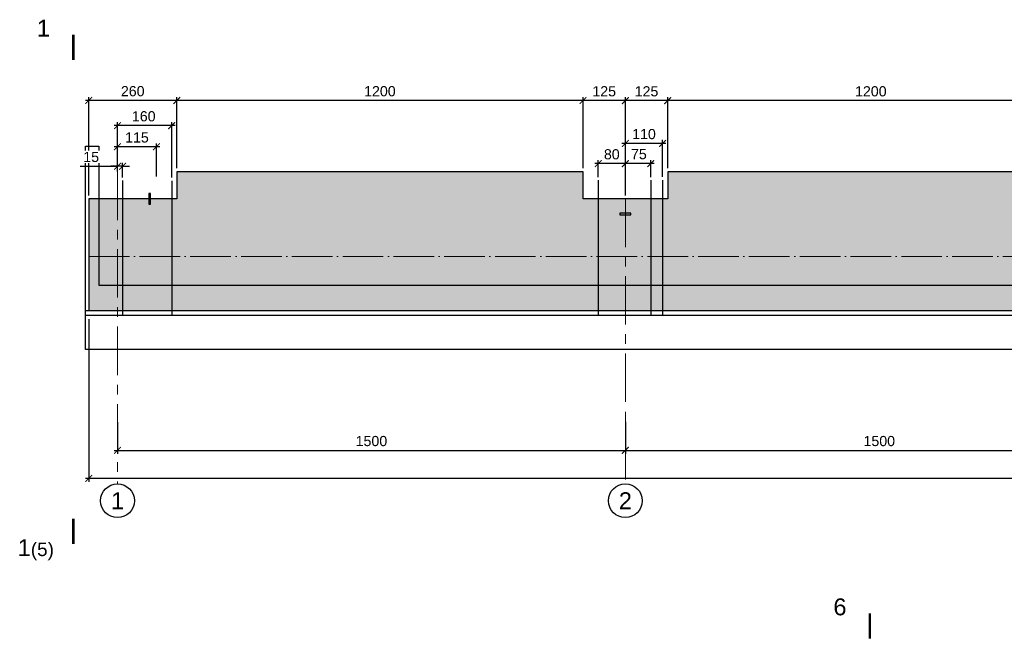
# Model space of a CAD drawing. Header units: millimetres. Extents: x 381297 to 840819, y 463079 to 618741.
# Tile 11 of 14: x 532971 to 562053, y 495422 to 513748. Entities that reach past the tile are written whole.
import ezdxf

# ---------------------------------------------------------------- set-up
doc = ezdxf.new("R2010")
doc.units = ezdxf.units.MM
doc.linetypes.add('ACAD_ISO04W100', pattern=[30, 24, -3, 0, -3])
doc.linetypes.add('осевая', pattern=[50.8, 31.75, -6.35, 6.35, -6.35])
for name, color, linetype, lineweight in [('Бетон', 7, 'Continuous', 50), ('ГТО-2_Размеры', 7, 'Continuous', 15), ('Отдел_Заглавные надписи', 7, 'Continuous', 30), ('Отдел_Разрезы. Сечения. Узлы', 7, 'Continuous', 15)]:
    doc.layers.add(name, color=color, linetype=linetype, lineweight=lineweight)
doc.layers.add('Оси', color=1, linetype='осевая')
doc.layers.add('Штриховка', color=7, linetype='Continuous')
doc.styles.add('arial', font='arial.ttf')
doc.styles.add('аrial', font='arial.ttf')
doc.styles.add('ариал 0.9', font='arial.ttf', dxfattribs={"width": 0.9})
doc.styles.add('Рогун1', font='arial.ttf')
doc.dimstyles.new('100 мм', dxfattribs={"dimscale": 100, "dimtxt": 3.5, "dimasz": 2, "dimexe": 1, "dimexo": 1, "dimgap": 1.2, "dimtad": 1, "dimdec": 0, "dimlfac": 0.1, "dimrnd": 0.0001, "dimtxsty": 'Рогун1', "dimblk": 'ARCHTICK', "dimcen": 2.5, "dimdle": 1, "dimaunit": 1, "dimadec": 1, "dimazin": 0, "dimtfac": 1, "dimtdec": 0, "dimtmove": 1, "dimatfit": 3, "dimldrblk": 'ARCHTICK', "dimfxl": 1, "dimtfill": 1, "dimarcsym": 0})

# ---------------------------------------------------------------- blocks, each defined once
blk = doc.blocks.new('_ArchTick')
at = {"color": 0, "linetype": 'ByBlock', "const_width": 0.15}
blk.add_lwpolyline([(-0.5, -0.5), (0.5, 0.5)], dxfattribs=at)
blk = doc.blocks.new('*D99')
at = {"layer": 'Defpoints', "color": 0, "transparency": 16777216}
for p in [(535860, 501960), (550860, 501900), (550860, 501031)]:
    blk.add_point(p, dxfattribs=at)
at = {"layer": 'ГТО-2_Размеры', "color": 0, "lineweight": -2, "transparency": 16777216}
for p, q in [((535860, 501860), (535860, 500931)), ((550860, 501800), (550860, 500931)), ((535760, 501031), (550960, 501031))]:
    blk.add_line(p, q, dxfattribs=at)
at = {"layer": 'ГТО-2_Размеры', "color": 0, "lineweight": -2, "transparency": 16777216, "xscale": 200, "yscale": 200, "zscale": 200, "rotation": 180}
blk.add_blockref('_ArchTick', (535860, 501031), dxfattribs=at)
at = {"layer": 'ГТО-2_Размеры', "color": 0, "lineweight": -2, "transparency": 16777216, "xscale": 200, "yscale": 200, "zscale": 200}
blk.add_blockref('_ArchTick', (550860, 501031), dxfattribs=at)
at = {"layer": 'ГТО-2_Размеры', "color": 0, "transparency": 16777216, "insert": (543360, 501304), "char_height": 300, "attachment_point": 5, "style": 'Рогун1'}
blk.add_mtext('1500', dxfattribs=at)
blk = doc.blocks.new('*D106')
at = {"layer": 'Defpoints', "color": 0, "transparency": 16777216}
for p in [(550860, 501977), (565860, 501977), (565860, 501031)]:
    blk.add_point(p, dxfattribs=at)
at = {"layer": 'ГТО-2_Размеры', "color": 0, "lineweight": -2, "transparency": 16777216}
for p, q in [((550860, 501877), (550860, 500931)), ((565860, 501877), (565860, 500931)), ((550760, 501031), (565960, 501031))]:
    blk.add_line(p, q, dxfattribs=at)
at = {"layer": 'ГТО-2_Размеры', "color": 0, "lineweight": -2, "transparency": 16777216, "xscale": 200, "yscale": 200, "zscale": 200, "rotation": 180}
blk.add_blockref('_ArchTick', (550860, 501031), dxfattribs=at)
at = {"layer": 'ГТО-2_Размеры', "color": 0, "lineweight": -2, "transparency": 16777216, "xscale": 200, "yscale": 200, "zscale": 200}
blk.add_blockref('_ArchTick', (565860, 501031), dxfattribs=at)
at = {"layer": 'ГТО-2_Размеры', "color": 0, "transparency": 16777216, "insert": (558360, 501304), "char_height": 300, "attachment_point": 5, "style": 'Рогун1'}
blk.add_mtext('1500', dxfattribs=at)
blk = doc.blocks.new('*D102')
at = {"layer": 'Defpoints', "color": 0, "transparency": 16777216}
for p in [(535010, 505004), (595860, 501485), (535010, 500204)]:
    blk.add_point(p, dxfattribs=at)
at = {"layer": 'ГТО-2_Размеры', "color": 0, "lineweight": -2, "transparency": 16777216}
for p, q in [((535010, 504904), (535010, 500104)), ((595860, 501385), (595860, 500104)), ((595960, 500204), (534910, 500204))]:
    blk.add_line(p, q, dxfattribs=at)
at = {"layer": 'ГТО-2_Размеры', "color": 0, "lineweight": -2, "transparency": 16777216, "xscale": 200, "yscale": 200, "zscale": 200, "rotation": 180}
blk.add_blockref('_ArchTick', (535010, 500204), dxfattribs=at)
at = {"layer": 'ГТО-2_Размеры', "color": 0, "lineweight": -2, "transparency": 16777216, "xscale": 200, "yscale": 200, "zscale": 200}
blk.add_blockref('_ArchTick', (595860, 500204), dxfattribs=at)
at = {"layer": 'ГТО-2_Размеры', "color": 0, "transparency": 16777216, "insert": (564957, 500477), "char_height": 300, "attachment_point": 5, "style": 'Рогун1'}
blk.add_mtext('6085', dxfattribs=at)
blk = doc.blocks.new('*D111')
at = {"layer": 'Defpoints', "color": 0, "transparency": 16777216}
for p in [(552110, 511359), (552110, 509260), (564110, 509260)]:
    blk.add_point(p, dxfattribs=at)
at = {"layer": 'ГТО-2_Размеры', "color": 0, "lineweight": -2, "transparency": 16777216}
for p, q in [((564210, 511359), (552010, 511359)), ((552110, 509360), (552110, 511459)), ((564110, 509360), (564110, 511459))]:
    blk.add_line(p, q, dxfattribs=at)
at = {"layer": 'ГТО-2_Размеры', "color": 0, "lineweight": -2, "transparency": 16777216, "xscale": 200, "yscale": 200, "zscale": 200, "rotation": 180}
blk.add_blockref('_ArchTick', (552110, 511359), dxfattribs=at)
at = {"layer": 'ГТО-2_Размеры', "color": 0, "lineweight": -2, "transparency": 16777216, "xscale": 200, "yscale": 200, "zscale": 200}
blk.add_blockref('_ArchTick', (564110, 511359), dxfattribs=at)
at = {"layer": 'ГТО-2_Размеры', "color": 0, "transparency": 16777216, "insert": (558110, 511632), "char_height": 300, "attachment_point": 5, "style": 'Рогун1'}
blk.add_mtext('1200', dxfattribs=at)
blk = doc.blocks.new('*D112')
at = {"layer": 'Defpoints', "color": 0, "transparency": 16777216}
for p in [(549610, 511360), (549610, 509260), (550860, 508460)]:
    blk.add_point(p, dxfattribs=at)
at = {"layer": 'ГТО-2_Размеры', "color": 0, "lineweight": -2, "transparency": 16777216}
for p, q in [((550960, 511360), (549510, 511360)), ((549610, 509360), (549610, 511460)), ((550860, 508560), (550860, 511460))]:
    blk.add_line(p, q, dxfattribs=at)
at = {"layer": 'ГТО-2_Размеры', "color": 0, "lineweight": -2, "transparency": 16777216, "xscale": 200, "yscale": 200, "zscale": 200, "rotation": 180}
blk.add_blockref('_ArchTick', (549610, 511360), dxfattribs=at)
at = {"layer": 'ГТО-2_Размеры', "color": 0, "lineweight": -2, "transparency": 16777216, "xscale": 200, "yscale": 200, "zscale": 200}
blk.add_blockref('_ArchTick', (550860, 511360), dxfattribs=at)
at = {"layer": 'ГТО-2_Размеры', "color": 0, "transparency": 16777216, "insert": (550235, 511633), "char_height": 300, "attachment_point": 5, "style": 'Рогун1'}
blk.add_mtext('125', dxfattribs=at)
blk = doc.blocks.new('*D113')
at = {"layer": 'Defpoints', "color": 0, "transparency": 16777216}
for p in [(537610, 511361), (537610, 509260), (549610, 509260)]:
    blk.add_point(p, dxfattribs=at)
at = {"layer": 'ГТО-2_Размеры', "color": 0, "lineweight": -2, "transparency": 16777216}
for p, q in [((549710, 511361), (537510, 511361)), ((537610, 509360), (537610, 511461)), ((549610, 509360), (549610, 511461))]:
    blk.add_line(p, q, dxfattribs=at)
at = {"layer": 'ГТО-2_Размеры', "color": 0, "lineweight": -2, "transparency": 16777216, "xscale": 200, "yscale": 200, "zscale": 200, "rotation": 180}
blk.add_blockref('_ArchTick', (537610, 511361), dxfattribs=at)
at = {"layer": 'ГТО-2_Размеры', "color": 0, "lineweight": -2, "transparency": 16777216, "xscale": 200, "yscale": 200, "zscale": 200}
blk.add_blockref('_ArchTick', (549610, 511361), dxfattribs=at)
at = {"layer": 'ГТО-2_Размеры', "color": 0, "transparency": 16777216, "insert": (543610, 511635), "char_height": 300, "attachment_point": 5, "style": 'Рогун1'}
blk.add_mtext('1200', dxfattribs=at)
blk = doc.blocks.new('*D114')
at = {"layer": 'Defpoints', "color": 0, "transparency": 16777216}
for p in [(535010, 511363), (537610, 509260), (535010, 508460)]:
    blk.add_point(p, dxfattribs=at)
at = {"layer": 'ГТО-2_Размеры', "color": 0, "lineweight": -2, "transparency": 16777216}
for p, q in [((537710, 511363), (534910, 511363)), ((535010, 508560), (535010, 511463)), ((537610, 509360), (537610, 511463))]:
    blk.add_line(p, q, dxfattribs=at)
at = {"layer": 'ГТО-2_Размеры', "color": 0, "lineweight": -2, "transparency": 16777216, "xscale": 200, "yscale": 200, "zscale": 200, "rotation": 180}
blk.add_blockref('_ArchTick', (535010, 511363), dxfattribs=at)
at = {"layer": 'ГТО-2_Размеры', "color": 0, "lineweight": -2, "transparency": 16777216, "xscale": 200, "yscale": 200, "zscale": 200}
blk.add_blockref('_ArchTick', (537610, 511363), dxfattribs=at)
at = {"layer": 'ГТО-2_Размеры', "color": 0, "transparency": 16777216, "insert": (536310, 511636), "char_height": 300, "attachment_point": 5, "style": 'Рогун1'}
blk.add_mtext('260', dxfattribs=at)
blk = doc.blocks.new('*D116')
at = {"layer": 'Defpoints', "color": 0, "transparency": 16777216}
for p in [(550860, 511359), (550860, 509260), (552110, 509260)]:
    blk.add_point(p, dxfattribs=at)
at = {"layer": 'ГТО-2_Размеры', "color": 0, "lineweight": -2, "transparency": 16777216}
for p, q in [((552210, 511359), (550760, 511359)), ((550860, 509360), (550860, 511459)), ((552110, 509360), (552110, 511459))]:
    blk.add_line(p, q, dxfattribs=at)
at = {"layer": 'ГТО-2_Размеры', "color": 0, "lineweight": -2, "transparency": 16777216, "xscale": 200, "yscale": 200, "zscale": 200, "rotation": 180}
blk.add_blockref('_ArchTick', (550860, 511359), dxfattribs=at)
at = {"layer": 'ГТО-2_Размеры', "color": 0, "lineweight": -2, "transparency": 16777216, "xscale": 200, "yscale": 200, "zscale": 200}
blk.add_blockref('_ArchTick', (552110, 511359), dxfattribs=at)
at = {"layer": 'ГТО-2_Размеры', "color": 0, "transparency": 16777216, "insert": (551485, 511632), "char_height": 300, "attachment_point": 5, "style": 'Рогун1'}
blk.add_mtext('125', dxfattribs=at)
blk = doc.blocks.new('*D105')
at = {"layer": 'Defpoints', "color": 0, "transparency": 16777216}
for p in [(535860, 509996), (535860, 509256), (537010, 509015)]:
    blk.add_point(p, dxfattribs=at)
at = {"layer": 'ГТО-2_Размеры', "color": 0, "lineweight": -2, "transparency": 16777216}
for p, q in [((535860, 509356), (535860, 510096)), ((537010, 509115), (537010, 510096)), ((537110, 509996), (535760, 509996))]:
    blk.add_line(p, q, dxfattribs=at)
at = {"layer": 'ГТО-2_Размеры', "color": 0, "lineweight": -2, "transparency": 16777216, "xscale": 200, "yscale": 200, "zscale": 200, "rotation": 180}
blk.add_blockref('_ArchTick', (535860, 509996), dxfattribs=at)
at = {"layer": 'ГТО-2_Размеры', "color": 0, "lineweight": -2, "transparency": 16777216, "xscale": 200, "yscale": 200, "zscale": 200}
blk.add_blockref('_ArchTick', (537010, 509996), dxfattribs=at)
at = {"layer": 'ГТО-2_Размеры', "color": 0, "transparency": 16777216, "insert": (536435, 510269), "char_height": 300, "attachment_point": 5, "style": 'Рогун1'}
blk.add_mtext('115', dxfattribs=at)
blk = doc.blocks.new('*D103')
at = {"layer": 'Defpoints', "color": 0, "transparency": 16777216}
for p in [(550060, 509499), (550060, 509002), (550860, 508999)]:
    blk.add_point(p, dxfattribs=at)
at = {"layer": 'ГТО-2_Размеры', "color": 0, "lineweight": -2, "transparency": 16777216}
for p, q in [((550060, 509102), (550060, 509599)), ((550860, 509099), (550860, 509599)), ((550960, 509499), (549960, 509499))]:
    blk.add_line(p, q, dxfattribs=at)
at = {"layer": 'ГТО-2_Размеры', "color": 0, "lineweight": -2, "transparency": 16777216, "xscale": 200, "yscale": 200, "zscale": 200, "rotation": 180}
blk.add_blockref('_ArchTick', (550060, 509499), dxfattribs=at)
at = {"layer": 'ГТО-2_Размеры', "color": 0, "lineweight": -2, "transparency": 16777216, "xscale": 200, "yscale": 200, "zscale": 200}
blk.add_blockref('_ArchTick', (550860, 509499), dxfattribs=at)
at = {"layer": 'ГТО-2_Размеры', "color": 0, "transparency": 16777216, "insert": (550460, 509772), "char_height": 300, "attachment_point": 5, "style": 'Рогун1'}
blk.add_mtext('80', dxfattribs=at)
blk = doc.blocks.new('*D119')
at = {"layer": 'Defpoints', "color": 0, "transparency": 16777216}
for p in [(535860, 509421), (535860, 509166), (536010, 508988)]:
    blk.add_point(p, dxfattribs=at)
at = {"layer": 'ГТО-2_Размеры', "color": 0, "lineweight": -2, "transparency": 16777216}
for p, q in [((535860, 509266), (535860, 509521)), ((536010, 509088), (536010, 509521)), ((534761, 509421), (535860, 509421)), ((535860, 509421), (535660, 509421)), ((536010, 509421), (535860, 509421)), ((536010, 509421), (535860, 509421)), ((536010, 509421), (536210, 509421))]:
    blk.add_line(p, q, dxfattribs=at)
at = {"layer": 'ГТО-2_Размеры', "color": 0, "lineweight": -2, "transparency": 16777216, "xscale": 200, "yscale": 200, "zscale": 200}
blk.add_blockref('_ArchTick', (535860, 509421), dxfattribs=at)
at = {"layer": 'ГТО-2_Размеры', "color": 0, "lineweight": -2, "transparency": 16777216, "xscale": 200, "yscale": 200, "zscale": 200, "rotation": 180}
blk.add_blockref('_ArchTick', (536010, 509421), dxfattribs=at)
at = {"layer": 'ГТО-2_Размеры', "color": 0, "transparency": 16777216, "insert": (535083, 509694), "char_height": 300, "attachment_point": 5, "style": 'Рогун1', "bg_fill": 3, "box_fill_scale": 1.1, "bg_fill_color": 256, "bg_fill_true_color": 13158600, "bg_fill_transparency": 0}
blk.add_mtext('15', dxfattribs=at)
blk = doc.blocks.new('*D120')
at = {"layer": 'Defpoints', "color": 0, "transparency": 16777216}
for p in [(535860, 510620), (535860, 509996), (537460, 508990)]:
    blk.add_point(p, dxfattribs=at)
at = {"layer": 'ГТО-2_Размеры', "color": 0, "lineweight": -2, "transparency": 16777216}
for p, q in [((535860, 510096), (535860, 510720)), ((537460, 509090), (537460, 510720)), ((537560, 510620), (535760, 510620))]:
    blk.add_line(p, q, dxfattribs=at)
at = {"layer": 'ГТО-2_Размеры', "color": 0, "lineweight": -2, "transparency": 16777216, "xscale": 200, "yscale": 200, "zscale": 200, "rotation": 180}
blk.add_blockref('_ArchTick', (535860, 510620), dxfattribs=at)
at = {"layer": 'ГТО-2_Размеры', "color": 0, "lineweight": -2, "transparency": 16777216, "xscale": 200, "yscale": 200, "zscale": 200}
blk.add_blockref('_ArchTick', (537460, 510620), dxfattribs=at)
at = {"layer": 'ГТО-2_Размеры', "color": 0, "transparency": 16777216, "insert": (536635, 510894), "char_height": 300, "attachment_point": 5, "style": 'Рогун1'}
blk.add_mtext('160', dxfattribs=at)
blk = doc.blocks.new('*D121')
at = {"layer": 'Defpoints', "color": 0, "transparency": 16777216}
for p in [(550860, 509499), (550860, 509008), (551610, 509002)]:
    blk.add_point(p, dxfattribs=at)
at = {"layer": 'ГТО-2_Размеры', "color": 0, "lineweight": -2, "transparency": 16777216}
for p, q in [((550860, 509108), (550860, 509599)), ((551610, 509102), (551610, 509599)), ((551710, 509499), (550760, 509499))]:
    blk.add_line(p, q, dxfattribs=at)
at = {"layer": 'ГТО-2_Размеры', "color": 0, "lineweight": -2, "transparency": 16777216, "xscale": 200, "yscale": 200, "zscale": 200, "rotation": 180}
blk.add_blockref('_ArchTick', (550860, 509499), dxfattribs=at)
at = {"layer": 'ГТО-2_Размеры', "color": 0, "lineweight": -2, "transparency": 16777216, "xscale": 200, "yscale": 200, "zscale": 200}
blk.add_blockref('_ArchTick', (551610, 509499), dxfattribs=at)
at = {"layer": 'ГТО-2_Размеры', "color": 0, "transparency": 16777216, "insert": (551260, 509777), "char_height": 300, "attachment_point": 5, "style": 'Рогун1'}
blk.add_mtext('75', dxfattribs=at)
blk = doc.blocks.new('*D122')
at = {"layer": 'Defpoints', "color": 0, "transparency": 16777216}
for p in [(550860, 510096), (550860, 509499), (551960, 509008)]:
    blk.add_point(p, dxfattribs=at)
at = {"layer": 'ГТО-2_Размеры', "color": 0, "lineweight": -2, "transparency": 16777216}
for p, q in [((552060, 510096), (550760, 510096)), ((550860, 509599), (550860, 510196)), ((551960, 509108), (551960, 510196))]:
    blk.add_line(p, q, dxfattribs=at)
at = {"layer": 'ГТО-2_Размеры', "color": 0, "lineweight": -2, "transparency": 16777216, "xscale": 200, "yscale": 200, "zscale": 200, "rotation": 180}
blk.add_blockref('_ArchTick', (550860, 510096), dxfattribs=at)
at = {"layer": 'ГТО-2_Размеры', "color": 0, "lineweight": -2, "transparency": 16777216, "xscale": 200, "yscale": 200, "zscale": 200}
blk.add_blockref('_ArchTick', (551960, 510096), dxfattribs=at)
at = {"layer": 'ГТО-2_Размеры', "color": 0, "transparency": 16777216, "insert": (551410, 510369), "char_height": 300, "attachment_point": 5, "style": 'Рогун1'}
blk.add_mtext('110', dxfattribs=at)

msp = doc.modelspace()

# ---------------------------------------------------------------- hatches: boundary and pattern name
at = {"layer": 'Штриховка', "lineweight": 13}
h = msp.add_hatch(dxfattribs=at)
h.set_pattern_fill('AR-CONC', color=256, scale=10)
h.set_pattern_definition([(50, (188136, -8668.5), (1821.8467, -159.391), [190.5, -2095.5]), (355, (188136, -8668.5), (-352.434, 1910.5685), [152.4, -1676.406]), (100.45144, (188287.8, -8681.7), (1469.4125, 1751.1775), [161.9, -1780.9024]), (46.1842, (188136, -8160.5), (2710.7904, -420.423), [285.75, -3143.25]), (96.63556, (188362, -8195.5), (2374.041, 2474.261), [242.85, -2671.356]), (351.18415, (188136, -8160.5), (2374.041, 2474.261), [228.6, -2514.597]), (21, (188390, -8287.5), (1516.144, -1022.652), [190.5, -2095.5]), (326, (188390, -8287.5), (618.0203, 1841.8797), [152.4, -1676.4]), (71.45144, (188516.3, -8372.7), (2134.164, 819.2277), [161.9, -1780.8994]), (37.5, (188136, -8668.46), (30.88603, 845.5504), [0, -1656.08, 0, -1701.8, 0, -1682.75]), (7.5, (188136, -8668.5), (668.1966, 1001.8057), [0, -970.28, 0, -1617.98, 0, -641.35]), (327.5, (187569.6, -8668.46), (1355.90595, -57.28744), [0, -635, 0, -1981.2, 0, -2628.9]), (317.5, (187315.6, -8668.5), (1481.2918, 254.265), [0, -825.5, 0, -1315.72, 0, -1866.9])])
h.paths.add_polyline_path([(537610.0904318, 508459.6469776), (535010.0904318, 508459.6469776), (535010.0904318, 505159.6469776), (594860.0904318, 505159.6469776), (595560.0904318, 505159.6478327), (595560.0904318, 508459.6478327), (594110.090432, 508459.6469776), (594110.090432, 509259.6469776), (582110.0904319, 509259.6469776), (582110.0904319, 508459.6469776), (579610.0904319, 508459.6469776), (579610.0904319, 509259.6469776), (567610.0904315, 509259.6469776), (567610.0904315, 508459.6469776), (564110.090432, 508459.6469776), (564110.090432, 509259.6469776), (552110.0904319, 509259.6469776), (552110.0904319, 508459.6469776), (549610.0904319, 508459.6469776), (549610.0904319, 509259.6469776), (537610.0904318, 509259.6469776)])

# ---------------------------------------------------------------- linework, layer by layer
at = {"lineweight": 30}
for points in [[(536010.0904318, 508995.731546), (536010.0904318, 505009.5609704)], [(537460.0904318, 508990.427905), (537460.0904318, 505009.5609704)], [(550060.0904319, 509007.5895788), (550060.0904319, 505021.4190032)], [(551610.0904319, 509007.5895788), (551610.0904319, 505021.4190032)], [(551960.0904319, 509007.5895788), (551960.0904319, 505021.4190032)]]:
    msp.add_lwpolyline(points, dxfattribs=at)
at = {"color": 6, "lineweight": 25}
for points in [[(536836.2095587, 508299.6472325), (536836.2095587, 508619.6472325), (536783.9713049, 508619.6472325), (536783.9713049, 508299.6472325)], [(551020.0903143, 508035.7593046), (550700.0904094, 508035.7594046), (550700.0904094, 507983.5211508), (551020.0903143, 507983.5210508)]]:
    msp.add_lwpolyline(points, close=True, dxfattribs=at)
at = {"color": 4, "linetype": 'ACAD_ISO04W100', "lineweight": 15, "ltscale": 50}
msp.add_lwpolyline([(535010.0904318, 506759.6469776), (595610.0904318, 506759.6469776)], dxfattribs=at)
at = {"color": 3, "lineweight": 25}
msp.add_lwpolyline([(596301.0556285, 505161.0022886), (597610.0904315, 505161.0022886), (597645.3253341, 505009.5609704), (597145.5006282, 504759.6486174), (594574.6802354, 504759.6486174), (594074.8555294, 505009.5609704), (534910.0904318, 505009.5609704), (534910.0904318, 505159.6469776), (535010.0904318, 505159.6469776)], dxfattribs=at)
for centre in [(535860.0904318, 499543.8676067), (550860.0904318, 499543.8676067)]:
    msp.add_circle(centre, 500)
at = {"layer": 'Бетон', "color": 1, "lineweight": 25, "ltscale": 10}
msp.add_lwpolyline([(596110.0904318, 505909.6469776), (597861.3918984, 505909.6469776), (597861.3918984, 504009.6469776), (534910.0904318, 504009.6469776), (534910.0904318, 510009.6469776), (535310.0904318, 510009.6469776), (535310.0904318, 505909.6469776), (595610.0904318, 505909.6469776)], dxfattribs=at)
at = {"layer": 'Бетон', "color": 2, "lineweight": 25, "ltscale": 10}
msp.add_lwpolyline([(595610.0904318, 505159.6486879), (595610.0904318, 508459.6469776), (594110.090432, 508459.6469776), (594110.090432, 509259.6469776), (582110.0904319, 509259.6469776), (582110.0904319, 508459.6469776), (579610.0904319, 508459.6469776), (579610.0904319, 509259.6469776), (567610.0904315, 509259.6469776), (567610.0904315, 508459.6469776), (564110.090432, 508459.6469776), (564110.090432, 509259.6469776), (552110.0904319, 509259.6469776), (552110.0904319, 508459.6469776), (549610.0904319, 508459.6469776), (549610.0904319, 509259.6469776), (537610.0904318, 509259.6469776), (537610.0904318, 508459.6469776), (535010.0904318, 508459.6469776), (535010.0904318, 505159.6469776)], close=True, dxfattribs=at)
at = {"layer": 'Оси', "linetype": 'осевая', "lineweight": 15, "ltscale": 45}
for points in [[(535860.0904318, 509256.3724091), (535860.0904318, 500043.8676067)], [(550860.0902874, 508459.6469776), (550860.0904318, 500043.8676067)]]:
    msp.add_lwpolyline(points, dxfattribs=at)
at = {"layer": 'Отдел_Разрезы. Сечения. Узлы'}
for points in [[(534556.3807576, 512560.8630044, 75, 75, 0), (534556.4237186, 513310.8630032, 75, 75, 0), (534556.4093983, 513060.8630036, 0, 100, 0), (534056.4093991, 513060.8916443, 0, 0, 0), (533306.4094003, 513060.9346052, 0, 0, 0)], [(534556.7728434, 499013.9797898, 75, 75, 0), (534556.2276757, 498263.9799879, 75, 75, 0), (534556.4093983, 498513.9799219, 0, 100, 0), (534056.4095303, 498514.343367, 0, 0, 0), (533306.4097285, 498514.8885347, 0, 0, 0)], [(558081.4251935, 495471.5310494, 75, 75, 0), (558081.4681544, 496221.5310482, 75, 75, 0), (558081.4538341, 495971.5310486, 0, 100, 0), (557581.4538349, 495971.5596892, 0, 0, 0), (556831.4538361, 495971.6026502, 0, 0, 0)]]:
    msp.add_lwpolyline(points, format="xyseb", dxfattribs=at)

# ---------------------------------------------------------------- texts
at = {"insert": (532911.1814282, 498407.9752282), "char_height": 2.5, "attachment_point": 1, "style": 'аrial'}
msp.add_mtext_dynamic_manual_height_columns('{\\H200x;1\\H0.8x;(5)}', width=3148.469281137, gutter_width=12.5, heights=[0], dxfattribs=at)
at = {"layer": 'Отдел_Заглавные надписи', "char_height": 500, "width": 487.007697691, "attachment_point": 5, "style": 'arial'}
for s, insert in [('1', (535860.0904318, 499543.8676067)), ('2', (550860.0904318, 499543.8676067))]:
    msp.add_mtext(s, dxfattribs=dict(at, insert=insert))
at = {"layer": 'Отдел_Разрезы. Сечения. Узлы', "style": 'ариал 0.9'}
for s, p in [('1', (533478.9716188, 513248.4215716, 1507.2841379)), ('6', (557004.0160547, 496159.0896166, 1507.2841379))]:
    msp.add_text(s, height=500, rotation=360, dxfattribs=at).set_placement(p)

# ---------------------------------------------------------------- dimensions: what is measured, and where the dimension line sits
at = {"layer": 'ГТО-2_Размеры'}
for base, p1, p2, picture, middle in [((535010.0904318, 511362.7078944), (537610.0904318, 509259.6469776), (535010.0904318, 508459.6469776), '*D114', (536310.0904318, 511635.8797907)), ((537610.0904317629, 511361.457894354), (549610.0904318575, 509259.6469775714), (537610.0904317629, 509259.6469775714), '*D113', (543610.0904318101, 511634.6297906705)), ((549610.0904319, 511360.2078944), (550860.0904319, 508459.6469776), (549610.0904319, 509259.6469776), '*D112', (550235.0904319, 511633.3797907)), ((550860.0904319, 511358.9578944), (552110.0904319, 509259.6469776), (550860.0904319, 509259.6469776), '*D116', (551485.0904319, 511632.1297907)), ((552110.0904318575, 511358.9578943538), (564110.0904319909, 509259.6469775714), (552110.0904318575, 509259.6469775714), '*D111', (558110.0904319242, 511632.1297906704)), ((550860.0904317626, 501031.1834882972), (535860.0904317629, 501959.6794382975), (550860.0904317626, 501899.7588542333), '*D99', (543360.0904317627, 501304.3553846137)), ((565860.0904317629, 501031.1834882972), (550860.0904317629, 501976.757292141), (565860.0904317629, 501976.7572921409), '*D106', (558360.0904317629, 501304.3553846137))]:
    dim = msp.add_linear_dim(base=base, p1=p1, p2=p2, dimstyle='100 мм', override={"dimtxt": 3, "dimdec": 6, "dimtfill": 0}, dxfattribs=at)
    dim.commit()
    dim.dimension.update_dxf_attribs({"geometry": picture, "text_midpoint": middle})
for base, p1, p2, picture, middle in [((535860.0904318, 509996.0415763), (537010.0904318, 509014.5923923), (535860.0904318, 509256.3724091), '*D105', (536435.0904318, 509996.0415763)), ((550060.0904319, 509498.9671853), (550860.0904319, 508999.4233596), (550060.0904319, 509001.8927943), '*D103', (550460.0904319, 509498.9671853)), ((550860.0904319, 509498.9671853), (551610.0904319, 509001.8927943), (550860.0904319, 509007.5895788), '*D121', (551260.0904319, 509504.6639699)), ((535010.090431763, 500204.0476998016), (595860.0904317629, 501485.4182308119), (535010.090431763, 505004.2595301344), '*D102', (564956.6048659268, 500204.0476998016))]:
    dim = msp.add_linear_dim(base=base, p1=p1, p2=p2, dimstyle='100 мм', override={"dimtxt": 3, "dimdec": 6, "dimtfill": 0}, dxfattribs=at)
    dim.commit()
    dim.dimension.update_dxf_attribs({"geometry": picture, "text_midpoint": middle, "dimtype": 160})
dim = msp.add_linear_dim(base=(550860.0904319, 510096.0415763), p1=(551960.0904319, 509007.5895788), p2=(550860.0904319, 509498.9671853), text='110', dimstyle='100 мм', override={"dimtxt": 3, "dimdec": 6, "dimtfill": 0}, dxfattribs=at)
dim.commit()
dim.dimension.update_dxf_attribs({"geometry": '*D122', "text_midpoint": (551410.0904319, 510096.0415763), "dimtype": 160})

# ---------------------------------------------------------------- next in the draw order: dimensions: what is measured, and where the dimension line sits
dim = msp.add_linear_dim(base=(535860.0904318, 509421.0415763), p1=(536010.0904318, 508987.5653268), p2=(535860.0904318, 509166.4102173), dimstyle='100 мм', override={"dimtxt": 3, "dimdec": 6, "dimtfill": 1}, dxfattribs=at)
dim.commit()
dim.dimension.update_dxf_attribs({"geometry": '*D119', "text_midpoint": (535082.9477944, 509468.0036882), "dimtype": 160})

# ---------------------------------------------------------------- next in the draw order: dimensions: what is measured, and where the dimension line sits
dim = msp.add_linear_dim(base=(535860.0904318, 510620.3456257), p1=(537460.0904318, 508990.427905), p2=(535860.0904318, 509996.0415763), dimstyle='100 мм', override={"dimtxt": 3, "dimdec": 6, "dimtfill": 0}, dxfattribs=at)
dim.commit()
dim.dimension.update_dxf_attribs({"geometry": '*D120', "text_midpoint": (536635.0904318, 510620.3456257), "dimtype": 160})

doc.saveas('drawing.dxf')
